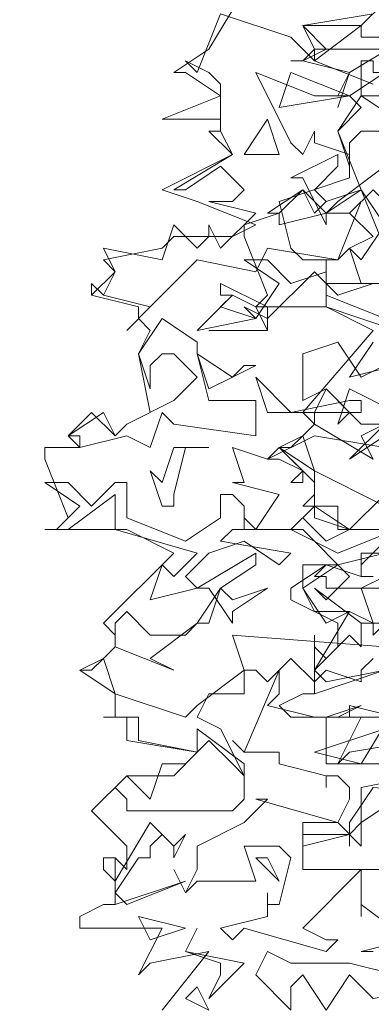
# Model space of a CAD drawing. Header units: millimetres. Extents: x 4234 to 4704, y 1542 to 2004.
# Tile 152 of 256: x 4405.85 to 4408.84, y 1878.56 to 1886.91. Entities that reach past the tile are written whole.
import ezdxf

# ---------------------------------------------------------------- set-up
doc = ezdxf.new("R2010")
doc.units = ezdxf.units.MM
doc.layers.add('BOD', color=40, linetype='Continuous')
doc.layers.add('DIMENSIONS', color=7, linetype='Continuous')
doc.styles.get("Standard").update_dxf_attribs({"font": 'arial.ttf'})
doc.dimstyles.new('ISO-25', dxfattribs={"dimtxt": 2.5, "dimasz": 2.5, "dimexe": 1.25, "dimexo": 0.625, "dimtad": 1, "dimtxsty": 'Standard', "dimcen": 2.5, "dimadec": 0, "dimazin": 0, "dimtfac": 1, "dimtmove": 0, "dimatfit": 3, "dimfxl": 0, "dimarcsym": 0})

# ---------------------------------------------------------------- blocks, each defined once
blk = doc.blocks.new('*D4')
at = {"layer": 'Defpoints', "color": 0, "transparency": 16777216}
for p in [(4386.9856, 1877.267), (4441.485, 1825.5317), (4438.0809, 1822.3637)]:
    blk.add_point(p, dxfattribs=at)
at = {"layer": 'DIMENSIONS', "color": 0, "lineweight": -2, "transparency": 16777216}
for p, q in [((4387.4431, 1877.6928), (4391.3048, 1881.2866)), ((4392.0929, 1878.605), (4439.7819, 1827.3618)), ((4438.5384, 1822.7895), (4442.4001, 1826.3833))]:
    blk.add_line(p, q, dxfattribs=at)
at = {"layer": 'DIMENSIONS', "color": 0, "transparency": 16777216}
for points in [[(4392.3979, 1878.8888), (4391.7879, 1878.3211), (4390.3897, 1880.4351)], [(4440.0869, 1827.6457), (4439.4769, 1827.0779), (4441.485, 1825.5317)]]:
    blk.add_solid(points, dxfattribs=at)
at = {"layer": 'DIMENSIONS', "color": 0, "transparency": 16777216, "insert": (4420.2044, 1851.5211), "char_height": 2.5, "attachment_point": 5, "rotation": 312.94251}
blk.add_mtext('75,00', dxfattribs=at)
blk = doc.blocks.new('A$Cf9015526')
at = {"color": 116, "lineweight": 0, "true_color": 0x136734}
for points in [[(0.7106, 1.2214), (0.5774, 1.1992), (0.5552, 1.177), (0.5996, 1.2658), (0.4664, 1.2658), (0.4441, 1.288), (0.4886, 1.3102), (0.5108, 1.3102), (0.5108, 1.3991), (0.533, 1.3768), (0.5552, 1.3991), (0.5552, 1.4435), (0.4664, 1.4879), (0.4664, 1.5101), (0.533, 1.5545), (0.5552, 1.5545), (0.644, 1.5767)], [(0.6662, 1.6211), (0.5552, 1.6211), (0.5552, 1.6655), (0.4886, 1.6655), (0.5108, 1.6877), (0.5108, 1.71), (0.4441, 1.7766), (0.4886, 1.7988), (0.5108, 1.821), (0.4886, 1.8432), (0.6218, 1.9986), (0.533, 2.0431), (0.3997, 2.0431), (0.4219, 2.0653), (0.3775, 2.1763), (0.3775, 2.1985), (0.4441, 2.2207), (0.4219, 2.2207), (0.4886, 2.2651), (0.5108, 2.2207), (0.533, 2.2429), (0.5996, 2.2651), (0.5552, 2.3762), (0.5996, 2.4206), (0.5774, 2.4428), (0.5552, 2.4428), (0.5774, 2.4872), (0.4886, 2.5094), (0.4664, 2.5094), (0.4886, 2.5094), (0.5108, 2.5316), (0.4886, 2.576), (0.6218, 2.5982)], [(0.2221, 0.7106), (0.3109, 0.8217), (0.1999, 0.7995), (0.1777, 0.7773), (0.2221, 0.8661), (0.0666, 0.8661), (0.0666, 0.8883), (0.111, 0.9105), (0.1332, 0.9105), (0.1332, 0.9993), (0.1554, 0.9771), (0.1554, 0.9993), (0.1554, 1.0215), (0.0888, 1.0882), (0.1554, 1.1548), (0.2443, 1.1548), (0.2887, 1.1992), (0.1554, 1.2214), (0.1554, 1.2658), (0.111, 1.2658), (0.1332, 1.2658), (0.1332, 1.3102), (0.0666, 1.3546), (0.111, 1.3768), (0.1332, 1.3991), (0.1332, 1.4213), (0.111, 1.4435), (0.2443, 1.5767), (0.1554, 1.6211), (0, 1.6211), (0.0222, 1.6211), (0.0444, 1.6433), (0, 1.7544), (0, 1.7766), (0.0666, 1.7766), (0.0444, 1.7988), (0.0888, 1.8432), (0.1332, 1.7988), (0.1554, 1.821), (0.1999, 1.8432), (0.1777, 1.9542), (0.1999, 1.9986), (0.1777, 2.0209), (0.1777, 2.0431), (0.0888, 2.0653), (0.0888, 2.0875), (0.0888, 2.0653), (0.1332, 2.1097), (0.111, 2.1319), (0.2221, 2.1541), (0.2443, 2.1763), (0.3553, 2.1763), (0.3997, 2.1985), (0.2887, 2.2429), (0.2221, 2.2651), (0.3553, 2.3318), (0.3109, 2.3762), (0.3331, 2.3762), (0.3331, 2.3984), (0.2221, 2.3984), (0.3331, 2.4428), (0.2665, 2.4872), (0.2443, 2.4872), (0.3109, 2.5316), (0.3775, 2.6427)], [(0.9549, 2.5982), (0.9549, 2.576), (0.8217, 2.5982), (0.7773, 2.5316), (0.6884, 2.5538), (0.5774, 2.4872), (0.5552, 2.4206), (0.5774, 2.4872), (0.4886, 2.5094), (0.4664, 2.5094), (0.4886, 2.5094), (0.533, 2.5316), (0.4886, 2.576), (0.5996, 2.576), (0.644, 2.6205)], [(0.6218, 0.8217), (0.5996, 0.8217), (0.6884, 0.8439), (0.5996, 0.9105), (0.5996, 0.8883), (0.5996, 0.9327), (0.5996, 0.9549), (0.5996, 0.9771), (0.4886, 0.8661), (0.533, 0.8439), (0.5552, 0.8439), (0.533, 0.8217), (0.3775, 0.8661), (0.3553, 0.8439), (0.3331, 0.8661), (0.4219, 0.8883), (0.4219, 0.9105), (0.4219, 0.9327), (0.4219, 0.9105), (0.4441, 0.9105), (0.4664, 0.9993), (0.4441, 1.0215), (0.3775, 1.0215), (0.3997, 0.9549), (0.2887, 0.9549), (0.2665, 0.9327), (0.2443, 0.9771), (0.2665, 0.9327), (0.2887, 0.9771), (0.2887, 1.0215), (0.3775, 1.0659), (0.4219, 1.1104), (0.3997, 1.1104), (0.5552, 1.0659), (0.5774, 1.1104), (0.5774, 1.1326), (0.5552, 1.1548), (0.533, 1.1548), (0.533, 1.1326), (0.533, 1.1548), (0.4441, 1.177), (0.4441, 1.1992), (0.3775, 1.1992), (0.3553, 1.2214), (0.3775, 1.1992), (0.4441, 1.3546), (0.4441, 1.3324), (0.4441, 1.3102), (0.4219, 1.288), (0.5108, 1.2658), (0.533, 1.2658), (0.5996, 1.288), (0.5552, 1.2658), (0.533, 1.2658), (0.533, 1.2436), (0.533, 1.177), (0.644, 1.177)], [(0.7106, 1.1548), (0.5996, 1.1326), (0.5996, 1.0215), (0.5552, 1.0659), (0.4886, 1.0659), (0.4886, 0.9771), (0.6884, 0.9771)], [(0.6884, 2.5316), (0.5108, 2.5316), (0.5108, 2.5094), (0.6218, 2.465)], [(0.644, 2.4872), (0.5774, 2.4428), (0.5108, 2.4428), (0.3997, 2.4872), (0.4664, 2.354), (0.4886, 2.3318), (0.5108, 2.3762), (0.5108, 2.354), (0.5774, 2.3318), (0.5774, 2.2873), (0.4441, 2.2429), (0.4664, 2.1541), (0.4886, 2.1319), (0.5552, 2.1319), (0.5996, 2.2429), (0.5774, 2.2207), (0.6218, 2.1763), (0.5774, 2.1541), (0.5552, 2.1319), (0.4219, 2.1541), (0.3997, 2.1097), (0.2887, 2.1319), (0.1999, 2.0431), (0.1554, 1.9986), (0.1999, 2.0431), (0.111, 2.0653), (0.0888, 2.0875), (0.111, 2.0653), (0.1332, 2.1097), (0.111, 2.1541), (0.2221, 2.1319), (0.2443, 2.1985), (0.2887, 2.1541), (0.3109, 2.1763), (0.3109, 2.1985), (0.3331, 2.1541), (0.3997, 2.2207), (0.3109, 2.2429), (0.3553, 2.2429), (0.3775, 2.2651), (0.3331, 2.3095), (0.2665, 2.2651), (0.2443, 2.2651), (0.3553, 2.3318), (0.3331, 2.3762), (0.3331, 2.3984), (0.3331, 2.465), (0.3109, 2.4872), (0.2665, 2.5094), (0.2887, 2.4872), (0.3331, 2.5982), (0.4664, 2.5538), (0.5108, 2.5094), (0.5996, 2.576), (0.5996, 2.5538), (0.6884, 2.5538)], [(0.6662, 1.932), (0.5774, 1.9098), (0.6218, 1.9764)], [(0.6662, 1.9986), (0.533, 2.0431), (0.533, 2.0875), (0.5108, 2.1097), (0.4219, 2.0209), (0.3775, 2.0431), (0.3997, 2.0209), (0.4441, 2.0875), (0.3775, 2.1319), (0.4219, 2.1319), (0.4664, 2.0875), (0.533, 2.1097), (0.533, 2.1319), (0.533, 2.0653), (0.644, 2.0209)], [(0.644, 1.6877), (0.5774, 1.6211), (0.5108, 1.6655), (0.4664, 1.6211), (0.5552, 1.5767), (0.6662, 1.6211)], [(0.644, 1.5989), (0.5996, 1.5545), (0.5996, 1.5323), (0.6218, 1.5323)], [(0.644, 1.5323), (0.5996, 1.5101), (0.6218, 1.4435), (0.5996, 1.4435), (0.5108, 1.5101), (0.533, 1.4879), (0.5774, 1.5323), (0.4886, 1.6211), (0.3775, 1.6211), (0.3775, 1.6433), (0.3997, 1.6211), (0.4441, 1.6877), (0.3553, 1.71), (0.3775, 1.71), (0.3553, 1.7766), (0.4219, 1.7544), (0.5108, 1.7988), (0.644, 1.7766)], [(0.6662, 1.8432), (0.5774, 1.8876), (0.5552, 1.821), (0.5774, 1.8432), (0.533, 1.8876), (0.4886, 1.8654), (0.4886, 1.9542), (0.5552, 1.9764), (0.5996, 1.9098), (0.6884, 1.9542)], [(0.3109, 1.9986), (0.4219, 1.9986), (0.3109, 1.9986)], [(0.7328, 1.5101), (0.533, 1.5101), (0.533, 1.5323), (0.5108, 1.5323), (0.533, 1.5545), (0.5996, 1.5323), (0.5996, 1.5767), (0.644, 1.5767)], [(0.6884, 1.6211), (0.5552, 1.6211), (0.5552, 1.6655), (0.5108, 1.6655), (0.5108, 1.6877), (0.5108, 1.7322), (0.4441, 1.7766), (0.4664, 1.7766), (0.4886, 1.7988), (0.5108, 1.7322), (0.644, 1.6655)], [(0.6218, 1.3768), (0.5996, 1.3546), (0.5996, 1.3324), (0.533, 1.3546), (0.5108, 1.3324), (0.4664, 1.3768), (0.4219, 1.3324), (0.3997, 1.3546), (0.3775, 1.3546), (0.3775, 1.3324), (0.3775, 1.3102), (0.3109, 1.3102), (0.2887, 1.2658), (0.3331, 1.2436), (0.3775, 1.1548), (0.3775, 1.1326), (0.3775, 1.1104), (0.3553, 1.0882), (0.1554, 1.0882), (0.1554, 1.1104), (0.1332, 1.1326), (0.1554, 1.1548), (0.1999, 1.1104), (0.2221, 1.177), (0.2665, 1.177), (0.2887, 1.1992), (0.1777, 1.2214), (0.1777, 1.2658), (0.111, 1.2658), (0.1332, 1.2658), (0.1332, 1.3102), (0.0666, 1.3546), (0.0888, 1.3546), (0.111, 1.3768), (0.1332, 1.3102), (0.2665, 1.2658), (0.2887, 1.288), (0.3775, 1.3546), (0.3553, 1.4213), (0.644, 1.3991)]]:
    blk.add_lwpolyline(points, dxfattribs=at)
for points in [[(0.7328, 2.4872), (0.755, 2.5094), (0.7773, 2.5094), (0.7773, 2.465), (0.6884, 2.4428), (0.5996, 2.4428), (0.5996, 2.5094), (0.6218, 2.5094), (0.6218, 2.4872)], [(0.4441, 2.4206), (0.4664, 2.4872), (0.5774, 2.4428)], [(0.6662, 2.3984), (0.7106, 2.2873), (0.7773, 2.2873), (0.7773, 2.2207), (0.644, 2.2429), (0.6218, 2.2651), (0.5774, 2.2207), (0.533, 2.2207), (0.4441, 2.1985), (0.4441, 2.2207), (0.4886, 2.2651), (0.533, 2.2207), (0.5552, 2.2429), (0.644, 2.3095), (0.6662, 2.3318), (0.644, 2.3762), (0.5996, 2.3762), (0.5774, 2.354), (0.5774, 2.3095), (0.5552, 2.3762), (0.5996, 2.4428)], [(0.3775, 2.3318), (0.4219, 2.3984), (0.4441, 2.3318)], [(0.5108, 2.2651), (0.533, 2.2429), (0.5996, 2.2651), (0.533, 2.2207), (0.533, 2.1985), (0.4886, 2.2873), (0.4664, 2.2873), (0.5552, 2.3318), (0.5552, 2.3095)], [(0.644, 2.1541), (0.5996, 2.2651), (0.644, 2.1985)], [(0.644, 2.1985), (0.644, 2.1097), (0.644, 2.0875), (0.5996, 2.0875), (0.5774, 2.1541), (0.5996, 2.1319), (0.644, 2.1985), (0.6884, 2.1985)], [(0.4219, 1.9986), (0.3997, 2.0431), (0.3553, 2.0653), (0.3331, 2.0653), (0.3331, 2.0875), (0.4219, 2.0431)], [(0.5552, 2.0653), (0.533, 2.0875), (0.6218, 2.0875)], [(0.3997, 2.0209), (0.2887, 1.9986), (0.3553, 2.0653), (0.3331, 2.0431)], [(0.2887, 1.9542), (0.3109, 1.8654), (0.3997, 1.8654), (0.3997, 1.7988), (0.2443, 1.821), (0.2221, 1.8432), (0.1999, 1.7766), (0.1554, 1.7988), (0.0666, 1.7766), (0.0666, 1.7988), (0.0444, 1.7988), (0.111, 1.8432), (0.1332, 1.7988), (0.1554, 1.821), (0.2443, 1.8654), (0.2887, 1.9098), (0.2443, 1.9542), (0.2221, 1.9542), (0.1999, 1.932), (0.1999, 1.8876), (0.1777, 1.9542), (0.2221, 2.0209), (0.2887, 1.9764)], [(0.3775, 1.932), (0.3997, 1.932), (0.3553, 1.9098), (0.3109, 1.8876), (0.2887, 1.9542), (0.3553, 1.9098)], [(0.5774, 1.8654), (0.5996, 1.8654), (0.5996, 1.8432), (0.4219, 1.8432), (0.3997, 1.9098), (0.4664, 1.8432)], [(0.5996, 1.7988), (0.6218, 1.7544), (0.5108, 1.821), (0.5108, 1.8432), (0.533, 1.8876), (0.5996, 1.821), (0.644, 1.821), (0.6662, 1.8654), (0.7106, 1.8654), (0.7328, 1.9098), (0.6884, 1.8432)], [(0.5774, 1.7544), (0.644, 1.821), (0.644, 1.7988)], [(0.2665, 1.7766), (0.2443, 1.6877), (0.2443, 1.6655), (0.2221, 1.6655), (0.1999, 1.7322), (0.2221, 1.71), (0.2443, 1.7766), (0.3109, 1.7766)], [(0.4886, 1.71), (0.4664, 1.71), (0.4886, 1.7322), (0.4441, 1.7544), (0.4219, 1.7544), (0.4441, 1.7766), (0.4886, 1.7322)], [(0.0888, 1.6655), (0.1332, 1.71), (0.1554, 1.71), (0.1554, 1.6433), (0.2665, 1.5989), (0.3331, 1.6433), (0.3331, 1.6877), (0.3553, 1.6877), (0.3775, 1.6655), (0.3775, 1.6211), (0.3553, 1.6211), (0.3331, 1.5989), (0.4664, 1.5767), (0.4441, 1.5545), (0.3775, 1.5989), (0.3109, 1.5767), (0.2665, 1.5323), (0.2887, 1.5101), (0.1999, 1.4879), (0.2221, 1.5545), (0.2443, 1.5323), (0.2887, 1.5767), (0.1332, 1.6211), (0.1332, 1.6655), (0.1332, 1.6877), (0.0444, 1.6211), (0, 1.6211), (0.0222, 1.6211), (0.0666, 1.6655), (0, 1.71), (0.0444, 1.71)], [(0.5774, 1.6211), (0.533, 1.5989), (0.4886, 1.6433), (0.5108, 1.6655), (0.5108, 1.6433)], [(0.3331, 1.5101), (0.3553, 1.4879), (0.4219, 1.5101), (0.3553, 1.4657), (0.3553, 1.4435), (0.3109, 1.5101), (0.2887, 1.5101), (0.3997, 1.5767), (0.3997, 1.5545)], [(0.4886, 1.5101), (0.5108, 1.4657), (0.5774, 1.4657), (0.533, 1.4435), (0.4886, 1.5101), (0.4886, 1.5545), (0.5552, 1.5545)], [(0.1999, 1.3768), (0.2443, 1.3546), (0.1332, 1.3991), (0.1332, 1.4213), (0.1332, 1.4435), (0.1554, 1.4657), (0.1999, 1.4213), (0.2665, 1.4213), (0.2887, 1.4435), (0.3109, 1.4435), (0.3331, 1.5101), (0.2887, 1.4435)], [(0.644, 1.4435), (0.6218, 1.4213), (0.6218, 1.4435), (0.5996, 1.4435), (0.5996, 1.3991), (0.5774, 1.4213), (0.5108, 1.3546), (0.533, 1.3324), (0.644, 1.3546), (0.5108, 1.3102), (0.5108, 1.4213), (0.5108, 1.3991), (0.5108, 1.3768), (0.5108, 1.3546), (0.5774, 1.4657), (0.6218, 1.4435)], [(0.5108, 1.1992), (0.644, 1.2436), (0.6662, 1.288), (0.5996, 1.177)], [(0.5774, 1.2658), (0.5774, 1.288), (0.6662, 1.2658)], [(0.3775, 1.1548), (0.3553, 1.177), (0.3109, 1.2214), (0.2887, 1.1992), (0.2887, 1.2436), (0.3775, 1.177)], [(0.755, 1.0437), (0.6662, 1.1104), (0.5996, 1.0659), (0.5774, 1.0437), (0.5774, 1.0215), (0.5774, 1.0437), (0.4886, 1.0215), (0.4886, 1.0437), (0.5774, 1.0437), (0.5774, 1.0659), (0.6218, 1.1326), (0.9105, 1.1104)], [(0.2665, 1.0437), (0.2443, 0.9993), (0.2443, 1.0215), (0.2221, 1.0437), (0.1999, 1.0215), (0.1999, 0.9993), (0.1777, 0.9993), (0.1332, 0.9327), (0.1554, 0.9105), (0.2665, 0.9549), (0.1332, 0.9105), (0.1332, 0.9993), (0.111, 0.9993), (0.111, 0.9771), (0.1332, 0.9549), (0.1999, 1.0659), (0.2443, 1.0215)], [(0.4441, 0.9549), (0.3997, 0.9993), (0.4219, 0.9993)], [(0.1999, 0.8439), (0.1777, 0.8883), (0.2665, 0.8661)], [(0.3775, 0.7995), (0.3109, 0.7328), (0.3331, 0.7773), (0.3331, 0.7995), (0.2665, 0.8217), (0.2887, 0.8661), (0.2665, 0.8217)], [(0.5774, 0.7995), (0.6662, 0.7773), (0.7106, 0.7995), (0.8217, 0.7773), (0.755, 0.755), (0.6218, 0.7328), (0.5774, 0.7773), (0.533, 0.7106), (0.4886, 0.7773), (0.4664, 0.755), (0.4664, 0.7106), (0.3997, 0.7773), (0.4219, 0.8217), (0.4664, 0.7995)], [(0.3109, 0.7106), (0.2665, 0.7328), (0.2887, 0.755)]]:
    blk.add_lwpolyline(points, close=True, dxfattribs=at)

msp = doc.modelspace()

# ---------------------------------------------------------------- hatches: boundary and pattern name
at = {"layer": 'DIMENSIONS'}
h = msp.add_hatch(dxfattribs=at)
h.set_pattern_fill('GRASS', color=256, scale=0.5)
h.set_pattern_definition([(90, (3399.144, -158.445), (-8.980256, 8.980256), [2.38125, -15.57926]), (45, (3399.144, -158.445), (-8.980256, 8.980256), [2.38125, -10.31875]), (135, (3399.144, -158.445), (-8.980256, -8.980256), [2.38125, -10.31875])])
h.paths.add_polyline_path([(4417.6425, 1844.3253), (4423.2951, 1838.2514), (4434.9969, 1847.6295), (4469.633, 1855.411), (4513.1489, 1877.6572), (4531.9103, 1892.8657), (4546.8873, 1910.4574), (4556.576, 1922.7476), (4577.553, 1933.381), (4592.7448, 1936.6466), (4614.9867, 1937.2699), (4624.0253, 1937.2699), (4633.3522, 1938.7107), (4636.3977, 1940.2306), (4631.8428, 1952.3869, 0.161807)])
h.paths.add_polyline_path([(4631.8428, 1952.3869), (4629.8752, 1957.6381), (4629.4018, 1957.3619), (4621.324, 1958.355), (4615.8552, 1959.6126), (4597.3065, 1970.6836), (4571.5628, 1964.4359), (4571.5628, 1952.3502), (4556.6565, 1951.2934), (4533.2051, 1949.7013), (4514.0135, 1931.7588), (4500.0937, 1928.3885), (4467.5142, 1910.2651), (4457.6487, 1889.7679), (4440.0951, 1876.8578), (4418.6103, 1858.4577), (4410.1637, 1852.3615), (4417.6425, 1844.3253, -0.161807)])
h.paths.add_polyline_path([(4548.0789, 1916.6002), (4552.8565, 1929.9377), (4546.693, 1932.1455), (4541.9153, 1918.808)], flags=24)
h.paths.add_polyline_path([(4503.0556, 1883.2742), (4507.8332, 1896.6117), (4501.6696, 1898.8196), (4496.892, 1885.482)], flags=24)
h.paths.add_polyline_path([(4451.7368, 1857.409), (4456.5145, 1870.7465), (4450.3509, 1872.9544), (4445.5733, 1859.6168)], flags=24)
h.paths.add_polyline_path([(4412.9931, 1854.3366), (4417.0765, 1849.9489), (4419.3393, 1852.0547), (4415.2559, 1856.4424)], flags=24)
h.paths.add_polyline_path([(4596.3471, 1950.1809), (4601.1248, 1963.5184), (4594.9612, 1965.7262), (4590.1836, 1952.3887)], flags=24)
h.paths.add_polyline_path([(4509.7992, 1914.4402), (4520.7716, 1919.9756), (4517.1217, 1927.2104), (4506.1494, 1921.675)], flags=24)
h.paths.add_polyline_path([(4321.6553, 1898.427), (4326.0339, 1896.392), (4327.3367, 1899.1951), (4322.958, 1901.2301)], flags=9)
h.paths.add_polyline_path([(4333.4365, 1891.9961), (4338.2762, 1888.46), (4340.0997, 1890.9559), (4335.26, 1894.492)], flags=9)
h.paths.add_polyline_path([(4351.1951, 1875.6427), (4355.5215, 1871.4944), (4357.6608, 1873.7255), (4353.3344, 1877.8738)], flags=9)
h.paths.add_polyline_path([(4373.9221, 1853.7811), (4378.2721, 1849.6575), (4380.3986, 1851.9008), (4376.0487, 1856.0244)], flags=9)
h.paths.add_polyline_path([(4389.205, 1846.109), (4392.5459, 1849.595), (4390.3143, 1851.7338), (4386.9734, 1848.2478)], flags=9)
h.paths.add_polyline_path([(4407.9742, 1825.8927), (4411.6376, 1829.0381), (4409.6239, 1831.3833), (4405.9606, 1828.2379)], flags=9)
h.paths.add_polyline_path([(4405.6972, 1823.1876), (4408.8355, 1819.5181), (4411.1846, 1821.5272), (4408.0463, 1825.1967)], flags=9)
h.paths.add_polyline_path([(4412.0765, 1813.536), (4414.8574, 1808.2263), (4417.5956, 1809.6604), (4414.8147, 1814.9701)], flags=9)
h.paths.add_polyline_path([(4306.0633, 1735.5308), (4308.3702, 1742.3082), (4305.4441, 1743.3042), (4303.1371, 1736.5268)], flags=9)
h.paths.add_polyline_path([(4289.1237, 1902.077), (4295.0617, 1902.8939), (4294.6404, 1905.9561), (4288.7025, 1905.1392)], flags=9)
h.paths.add_polyline_path([(4305.67, 1902.4686), (4311.5251, 1901.1867), (4312.1862, 1904.2062), (4306.331, 1905.4882)], flags=9)
h.paths.add_polyline_path([(4434.2122, 1813.2206), (4438.5999, 1817.304), (4436.4941, 1819.5668), (4432.1063, 1815.4834)], flags=9)
h.paths.add_polyline_path([(4381.102, 1865.7275), (4385.1854, 1861.3397), (4387.4482, 1863.4456), (4383.3648, 1867.8333)], flags=9)
h.paths.add_polyline_path([(4421.9781, 1821.8049), (4426.0615, 1817.4172), (4428.3243, 1819.523), (4424.2409, 1823.9108)], flags=9)
h.paths.add_polyline_path([(4410.3951, 1823.868), (4413.9297, 1827.1574), (4411.8239, 1829.4202), (4408.2893, 1826.1308)], flags=9)
h.paths.add_polyline_path([(4387.3909, 1817.4858), (4392.1686, 1830.8233), (4386.005, 1833.0311), (4381.2274, 1819.6936)], flags=9)
h.paths.add_polyline_path([(4347.9726, 1750.0597), (4352.7503, 1763.3972), (4346.5867, 1765.6051), (4341.8091, 1752.2675)], flags=9)
h.paths.add_polyline_path([(4341.4321, 1678.3148), (4346.2097, 1691.6523), (4340.0462, 1693.8601), (4335.2686, 1680.5226)], flags=9)
h.paths.add_polyline_path([(4323.3673, 1583.7016), (4328.1449, 1597.0392), (4321.9814, 1599.247), (4317.2037, 1585.9095)], flags=9)
h.paths.add_polyline_path([(4335.3652, 1700.4464), (4339.9795, 1713.3279), (4330.8251, 1716.6071), (4326.2108, 1703.7256)], flags=9)
h.paths.add_polyline_path([(4396.1792, 1839.031), (4404.6554, 1830.2107), (4406.8611, 1832.3304), (4398.3849, 1841.1506)], flags=9)
h.paths.add_polyline_path([(4396.4333, 1860.2956), (4402.6288, 1853.7761), (4403.7122, 1854.8057), (4397.5167, 1861.3251)], flags=9)
h.paths.add_polyline_path([(4349.0141, 1900.3774), (4363.5849, 1891.1608), (4365.102, 1893.5592), (4350.5312, 1902.7758)], flags=9)
h.paths.add_polyline_path([(4438.6658, 1769.7519), (4437.6109, 1764.1146), (4441.3279, 1763.4191), (4442.3828, 1769.0563)], flags=9)
h.paths.add_polyline_path([(4432.3393, 1775.0815), (4431.5916, 1769.3953), (4435.3409, 1768.9023), (4436.0886, 1774.5885)], flags=9)
h.paths.add_polyline_path([(4446.5759, 1765.0098), (4445.4726, 1759.3818), (4449.1836, 1758.6543), (4450.2868, 1764.2824)], flags=9)
h.paths.add_polyline_path([(4333.2801, 1902.1363), (4338.0795, 1900.1576), (4339.5209, 1903.6536), (4334.7215, 1905.6324)], flags=9)
h.paths.add_polyline_path([(4335.5168, 1907.037), (4340.8576, 1904.9473), (4342.2355, 1908.4689), (4336.8946, 1910.5586)], flags=9)
h.paths.add_polyline_path([(4338.3128, 1912.555), (4343.7532, 1910.7401), (4344.9499, 1914.3274), (4339.5095, 1916.1422)], flags=9)
h.paths.add_polyline_path([(4390.5848, 1863.0102), (4393.6134, 1859.8177), (4396.592, 1862.6434), (4393.5633, 1865.8359)], flags=9)
h.paths.add_polyline_path([(4431.1188, 1819.2282), (4434.1502, 1816.0327), (4437.1288, 1818.8584), (4434.0973, 1822.0539)], flags=9)
h.paths.add_polyline_path([(4421.1353, 1830.1653), (4424.1639, 1826.9728), (4427.1425, 1829.7985), (4424.1138, 1832.991)], flags=9)
h.paths.add_polyline_path([(4410.884, 1841.2141), (4413.9127, 1838.0216), (4416.8913, 1840.8473), (4413.8626, 1844.0398)], flags=9)
h.paths.add_polyline_path([(4400.5883, 1852.1946), (4403.617, 1849.0021), (4406.5956, 1851.8278), (4403.5669, 1855.0203)], flags=9)
h.paths.add_polyline_path([(4378.8646, 1874.7618), (4381.8961, 1871.5663), (4384.8747, 1874.392), (4381.8432, 1877.5875)], flags=9)

# ---------------------------------------------------------------- block references
at = {"layer": 'BOD', "xscale": 4.480026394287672, "yscale": 4.480026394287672, "zscale": 4.480026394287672}
msp.add_blockref('A$Cf9015526', (4406.0655, 1875.3219, 480.9174), dxfattribs=at)

# ---------------------------------------------------------------- dimensions: what is measured, and where the dimension line sits
at = {"layer": 'DIMENSIONS'}
dim = msp.add_linear_dim(base=(4441.485, 1825.5317), p1=(4386.9856, 1877.267), p2=(4438.0809, 1822.3637), angle=312.94251, dimstyle='ISO-25', override={"dimzin": 0}, dxfattribs=at)
dim.commit()
dim.dimension.update_dxf_attribs({"geometry": '*D4', "text_midpoint": (4418.647, 1850.0718), "dimtype": 161})

doc.saveas('drawing.dxf')
